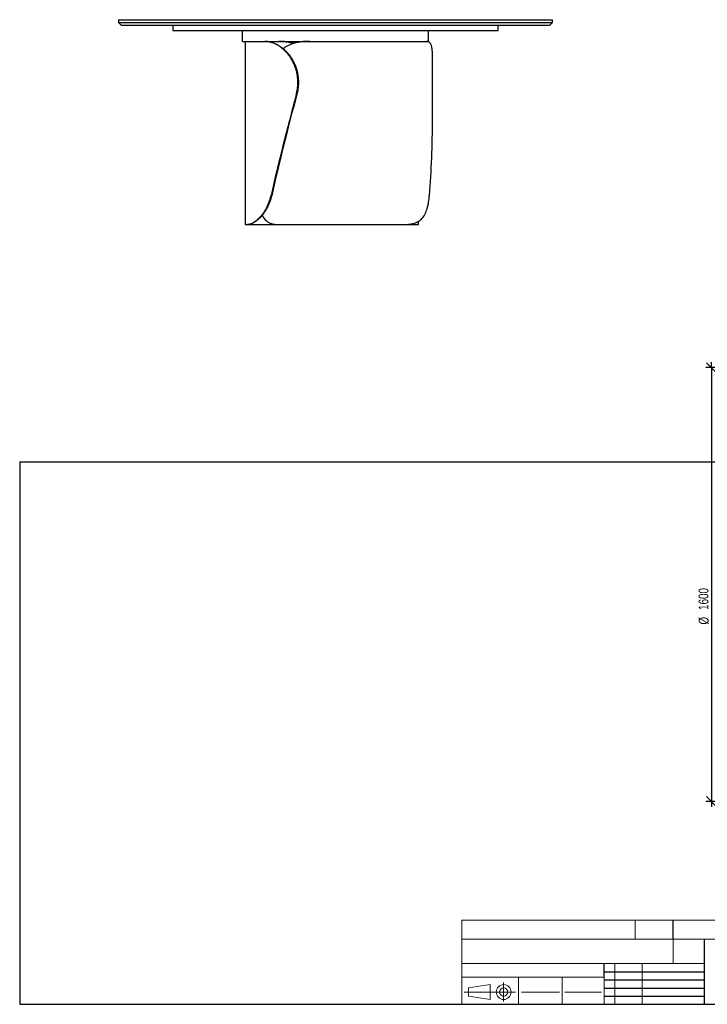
# Model space of a CAD drawing. Header units: millimetres. Extents: x 2 to 291, y 2 to 185.
# Tile 1 of 2: x 2 to 129, y 2 to 184. Entities that reach past the tile are written whole.
import ezdxf

# ---------------------------------------------------------------- set-up
doc = ezdxf.new("R2010")
doc.units = ezdxf.units.MM
doc.layers.add('FORMAT', color=7, linetype='Continuous')
doc.styles.add('SLDTEXTSTYLE1', font='TXT', dxfattribs={"width": 0.75})
doc.dimstyles.new('SLDDIMSTYLE0', dxfattribs={"dimtxt": 1.8, "dimasz": 1.8, "dimexe": 0, "dimexo": 0.0625, "dimgap": 0.45, "dimtad": 1, "dimlfac": 20, "dimrnd": 1e-09, "dimzin": 12, "dimdsep": 46, "dimtxsty": 'SLDTEXTSTYLE1', "dimblk1": 'OBLIQUE', "dimblk2": 'OBLIQUE', "dimsah": 1, "dimcen": 0.09, "dimadec": 0, "dimazin": 3, "dimtfac": 1, "dimtmove": 0, "dimatfit": 0, "dimldrblk": 'OBLIQUE', "dimfxl": 0, "dimfrac": 2, "dimtolj": 1, "dimtzin": 12, "dimarcsym": 0})

# ---------------------------------------------------------------- blocks, each defined once
blk = doc.blocks.new('_Oblique')
at = {"color": 0, "linetype": 'ByBlock', "lineweight": -2}
blk.add_line((-0.5, -0.5), (0.5, 0.5), dxfattribs=at)
blk = doc.blocks.new('_D_1')
at = {"layer": 'FORMAT', "color": 7}
for p, q in [((181.13, 119.89), (129.03, 119.89)), ((130.03, 119.89), (130.03, 120.89)), ((130.03, 119.89), (130.03, 39.89)), ((181.13, 39.89), (129.03, 39.89)), ((130.03, 39.89), (130.03, 38.89))]:
    blk.add_line(p, q, dxfattribs=at)
at = {"layer": 'FORMAT', "color": 7, "xscale": 1.8, "yscale": 1.8}
for p, rotation in [((130.03, 119.89, 17.11), 270.0000000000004), ((130.03, 39.89, 17.11), 90.0000000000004)]:
    blk.add_blockref('_Oblique', p, dxfattribs=dict(at, rotation=rotation))
at = {"layer": 'FORMAT', "color": 7, "char_height": 1.8, "attachment_point": 1, "rotation": 90, "style": 'SLDTEXTSTYLE1'}
for s, insert in [('1600', (127.68, 75.23)), ('%%c', (127.71, 72.52))]:
    blk.add_mtext(s, dxfattribs=dict(at, insert=insert))

msp = doc.modelspace()

# ---------------------------------------------------------------- linework, layer by layer
at = {"color": 7, "linetype": 'Continuous', "lineweight": 25}
for p, q in [((20.72206, 184.04683), (20.72206, 183.54683)), ((20.72206, 184.04683), (100.72206, 184.04683)), ((20.72206, 183.54683), (21.22206, 183.04683)), ((20.72206, 183.54683), (100.72206, 183.54683)), ((100.22206, 183.04683), (100.72206, 183.54683)), ((100.72206, 183.54683), (100.72206, 184.04683)), ((21.22206, 183.04683), (100.22206, 183.04683)), ((30.72206, 183.04683), (30.72206, 182.04683)), ((30.72206, 182.04683), (90.72206, 182.04683)), ((43.59706, 180.04685), (43.59706, 182.04683)), ((77.84706, 180.04685), (77.84706, 182.04683)), ((90.72206, 182.04683), (90.72206, 183.04683)), ((43.59706, 180.04685), (77.84706, 180.04685)), ((44.04706, 180.04683), (44.04706, 146.29683)), ((44.04706, 180.04683), (47.68155, 180.04683)), ((47.68155, 180.04683), (47.79683, 180.04683)), ((47.79683, 180.04683), (50.23177, 180.04683)), ((50.23177, 180.04683), (50.33372, 180.04683)), ((55.99237, 180.04683), (77.48822, 180.04683)), ((78.6086, 165.73874), (78.6086, 177.25899)), ((53.88581, 172.54683), (53.78333, 172.54683)), ((53.78333, 172.3976), (53.78333, 172.54683)), ((53.88581, 172.3976), (53.88581, 172.54683)), ((53.78333, 172.3976), (53.88581, 172.3976)), ((53.59857, 170.24249), (53.49607, 170.24249)), ((48.85163, 151.64172), (48.96148, 151.64172)), ((44.04706, 146.29683), (44.49343, 146.29683)), ((44.6638, 146.29683), (44.49343, 146.29683)), ((44.6638, 146.29683), (50.00904, 146.29683)), ((50.00904, 146.29683), (73.43666, 146.29683)), ((73.43802, 146.29683), (75.07403, 146.29683)), ((75.27565, 146.29683), (75.07403, 146.29683)), ((75.27565, 146.29683), (76.01052, 146.29683)), ((76.01052, 146.29683), (76.01052, 146.86011))]:
    msp.add_line(p, q, dxfattribs=at)
for centre, major_axis, ratio, start_param, end_param in [((60.54706, 171.29683), (15.25686, 54.97235), 0.114296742, 1.621678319, 1.967952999), ((60.54706, 171.29683), (15.0257, 54.13943), 0.114296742, 1.621973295, 1.973846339), ((62.1086, 171.29683), (-1.83022, 54.99729), 0.298163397, 4.33702119, 4.601237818)]:
    msp.add_ellipse(centre, major_axis=major_axis, ratio=ratio, start_param=start_param, end_param=end_param, dxfattribs=at)
for points, knots in [([(53.78333, 172.54683), (53.78333, 172.80018), (53.77165, 173.05135), (53.72581, 173.54949), (53.69165, 173.79646), (53.60118, 174.28622), (53.54487, 174.52902), (53.46051, 174.82983), (53.44294, 174.88986), (53.40638, 175.00964), (53.38739, 175.06944), (53.32861, 175.2474), (53.28696, 175.36447), (53.15481, 175.71106), (53.05715, 175.93596), (52.84362, 176.37365), (52.72774, 176.58642), (52.54057, 176.89634), (52.47595, 176.9981), (52.37569, 177.14839), (52.34168, 177.19814), (52.27272, 177.29661), (52.23784, 177.34523), (52.0615, 177.58523), (51.91427, 177.76745), (51.60875, 178.11286), (51.45046, 178.27606), (51.1238, 178.58347), (50.95543, 178.72767), (50.73911, 178.89577), (50.69565, 178.92871), (50.60866, 178.99299), (50.56509, 179.02437), (50.43415, 179.11629), (50.34658, 179.17459), (50.08325, 179.34077), (49.90686, 179.43995), (49.55344, 179.61592), (49.3764, 179.6927), (49.11104, 179.79127), (49.02245, 179.82139), (48.84718, 179.87561), (48.76032, 179.89977), (48.50216, 179.96378), (48.33326, 179.99514), (48.00223, 180.03667), (47.8401, 180.04683), (47.68155, 180.04683)], [0, 0, 0, 0, 0.0625, 0.0625, 0.125, 0.125, 0.1875, 0.1875, 0.203125, 0.203125, 0.21875, 0.21875, 0.25, 0.25, 0.3125, 0.3125, 0.375, 0.375, 0.40625, 0.40625, 0.421875, 0.421875, 0.4375, 0.4375, 0.5, 0.5, 0.5625, 0.5625, 0.625, 0.625, 0.640625, 0.640625, 0.65625, 0.65625, 0.6875, 0.6875, 0.75, 0.75, 0.8125, 0.8125, 0.84375, 0.84375, 0.875, 0.875, 0.9375, 0.9375, 1, 1, 1, 1]), ([(47.79683, 180.04683), (47.95388, 180.04683), (48.11441, 180.03675), (48.44196, 179.99565), (48.60899, 179.96463), (48.94912, 179.88044), (49.12222, 179.82727), (49.3421, 179.74585), (49.38625, 179.72882), (49.47489, 179.69322), (49.51938, 179.67465), (49.65253, 179.61696), (49.74113, 179.57575), (50.0063, 179.44387), (50.18223, 179.34498), (50.53135, 179.12491), (50.70455, 179.00374), (50.96144, 178.80465), (51.04658, 178.73539), (51.17344, 178.62704), (51.21565, 178.59012), (51.29939, 178.51509), (51.34091, 178.477), (51.54676, 178.28369), (51.70578, 178.11992), (52.0118, 177.77444), (52.15879, 177.59273), (52.36945, 177.3066), (52.43803, 177.20896), (52.53832, 177.05904), (52.57132, 177.0085), (52.63643, 176.90624), (52.66856, 176.85451), (52.82602, 176.59444), (52.94265, 176.38064), (53.15709, 175.9419), (53.2549, 175.71696), (53.43108, 175.25594), (53.50945, 175.01987), (53.59455, 174.7176), (53.61091, 174.65683), (53.64217, 174.53521), (53.65709, 174.47428), (53.69973, 174.29113), (53.72534, 174.16857), (53.79371, 173.79947), (53.82806, 173.55155), (53.87411, 173.052), (53.88581, 172.80037), (53.88581, 172.54683)], [0, 0, 0, 0, 0.0625, 0.0625, 0.125, 0.125, 0.1875, 0.1875, 0.203125, 0.203125, 0.21875, 0.21875, 0.25, 0.25, 0.3125, 0.3125, 0.375, 0.375, 0.40625, 0.40625, 0.421875, 0.421875, 0.4375, 0.4375, 0.5, 0.5, 0.5625, 0.5625, 0.59375, 0.59375, 0.609375, 0.609375, 0.625, 0.625, 0.6875, 0.6875, 0.75, 0.75, 0.8125, 0.8125, 0.828125, 0.828125, 0.84375, 0.84375, 0.875, 0.875, 0.9375, 0.9375, 1, 1, 1, 1]), ([(53.05644, 179.68736), (52.92772, 179.72176), (52.61104, 179.80641), (52.11245, 179.89981), (51.56458, 179.97756), (51.06967, 180.02123), (50.62534, 180.04337), (50.36296, 180.04568), (50.23177, 180.04683)], [0, 0, 0, 0, 0.130985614, 0.322250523, 0.513434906, 0.703980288, 0.85198812, 1, 1, 1, 1]), ([(50.33372, 180.04683), (50.53587, 180.04392), (50.941, 180.03809), (51.57482, 179.98789), (52.22341, 179.89634), (52.73168, 179.8016), (53.02278, 179.71801), (53.09217, 179.69808)], [0, 0, 0, 0, 0.231243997, 0.463447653, 0.695738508, 0.927474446, 1, 1, 1, 1]), ([(55.99237, 180.04683), (55.7573, 180.04398), (55.28618, 180.03825), (54.59862, 179.98725), (53.92837, 179.89872), (53.28204, 179.7648), (52.69269, 179.58908), (52.1595, 179.37479), (51.68164, 179.12465), (51.31997, 178.90052), (51.13068, 178.74303), (51.07948, 178.70044)], [0, 0, 0, 0, 0.12636439, 0.25325319, 0.38018964, 0.506822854, 0.632972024, 0.741628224, 0.850645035, 0.959603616, 1, 1, 1, 1]), ([(78.60825, 177.25899), (78.60764, 177.40433), (78.60638, 177.70678), (78.5905, 178.12786), (78.5597, 178.5267), (78.51125, 178.87769), (78.44444, 179.17807), (78.35846, 179.43246), (78.24952, 179.64453), (78.12352, 179.80401), (77.98524, 179.91709), (77.83765, 179.9921), (77.67361, 180.0384), (77.55002, 180.04402), (77.48822, 180.04683)], [0, 0, 0, 0, 0.082000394, 0.17063953, 0.26203584, 0.353430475, 0.439097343, 0.524764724, 0.612965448, 0.701169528, 0.775181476, 0.849196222, 0.924596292, 1, 1, 1, 1]), ([(53.49607, 170.24249), (53.59141, 170.59394), (53.66292, 170.94931), (53.75888, 171.66768), (53.78333, 172.03068), (53.78333, 172.3976)], [0, 0, 0, 0, 0.5, 0.5, 1, 1, 1, 1]), ([(53.88581, 172.3976), (53.88581, 172.03068), (53.86136, 171.66768), (53.7654, 170.94931), (53.69389, 170.59394), (53.59857, 170.24249)], [0, 0, 0, 0, 0.5, 0.5, 1, 1, 1, 1]), ([(44.49343, 146.29683), (44.60302, 146.29683), (44.73146, 146.31349), (45.02381, 146.39021), (45.18774, 146.45021), (45.45879, 146.5823), (45.55334, 146.63337), (45.67662, 146.7073), (45.70153, 146.72259), (45.75186, 146.75422), (45.7773, 146.77058), (45.85413, 146.82112), (45.90598, 146.85673), (46.16804, 147.04472), (46.38674, 147.22673), (46.72186, 147.55482), (46.83474, 147.67339), (46.97652, 147.8342), (47.00494, 147.86704), (47.06155, 147.93366), (47.08975, 147.96747), (47.17404, 148.07039), (47.22979, 148.141), (47.39548, 148.35885), (47.50386, 148.51211), (47.71506, 148.835), (47.81788, 149.00464), (47.96685, 149.27184), (48.01563, 149.36303), (48.08732, 149.5031), (48.11098, 149.55034), (48.15776, 149.64592), (48.18092, 149.69432), (48.29473, 149.93777), (48.37985, 150.13799), (48.53743, 150.54916), (48.6099, 150.76011), (48.74125, 151.19276), (48.80014, 151.41447), (48.85163, 151.64172)], [0, 0, 0, 0, 0.125, 0.125, 0.25, 0.25, 0.3125, 0.3125, 0.328125, 0.328125, 0.34375, 0.34375, 0.375, 0.375, 0.5, 0.5, 0.5625, 0.5625, 0.578125, 0.578125, 0.59375, 0.59375, 0.625, 0.625, 0.6875, 0.6875, 0.75, 0.75, 0.78125, 0.78125, 0.796875, 0.796875, 0.8125, 0.8125, 0.875, 0.875, 0.9375, 0.9375, 1, 1, 1, 1]), ([(48.96148, 151.64172), (48.9099, 151.41322), (48.85091, 151.19049), (48.71941, 150.75617), (48.64689, 150.54459), (48.48935, 150.13248), (48.40432, 149.93196), (48.29075, 149.68834), (48.26768, 149.63997), (48.22081, 149.54394), (48.19702, 149.4963), (48.12502, 149.35525), (48.07605, 149.26346), (47.92655, 148.99461), (47.82342, 148.82409), (47.61178, 148.49978), (47.50327, 148.346), (47.33757, 148.1276), (47.28185, 148.05685), (47.19766, 147.95378), (47.16946, 147.91989), (47.11313, 147.85342), (47.08499, 147.82083), (46.94445, 147.66094), (46.83255, 147.54295), (46.50044, 147.21638), (46.28381, 147.03506), (45.97305, 146.81056), (45.87319, 146.74464), (45.68146, 146.62846), (45.58957, 146.57819), (45.32642, 146.44803), (45.16769, 146.38871), (44.99206, 146.34139), (44.95808, 146.33327), (44.89244, 146.31957), (44.86082, 146.31399), (44.76986, 146.30085), (44.71428, 146.29683), (44.6638, 146.29683)], [0, 0, 0, 0, 0.0625, 0.0625, 0.125, 0.125, 0.1875, 0.1875, 0.203125, 0.203125, 0.21875, 0.21875, 0.25, 0.25, 0.3125, 0.3125, 0.375, 0.375, 0.40625, 0.40625, 0.421875, 0.421875, 0.4375, 0.4375, 0.5, 0.5, 0.625, 0.625, 0.6875, 0.6875, 0.75, 0.75, 0.875, 0.875, 0.90625, 0.90625, 0.9375, 0.9375, 1, 1, 1, 1]), ([(73.43666, 146.29683), (73.78156, 146.29683), (74.10918, 146.31349), (74.73051, 146.39021), (75.02421, 146.45021), (75.4394, 146.5823), (75.57356, 146.63337), (75.73595, 146.7073), (75.76816, 146.72259), (75.83205, 146.75422), (75.86377, 146.77058), (75.9578, 146.82112), (76.01898, 146.85673), (76.31746, 147.04472), (76.53261, 147.22673), (76.823, 147.55482), (76.9144, 147.67339), (77.0222, 147.8342), (77.04346, 147.86704), (77.08513, 147.93366), (77.10556, 147.96747), (77.16567, 148.07039), (77.20416, 148.141), (77.31517, 148.35885), (77.38322, 148.51211), (77.5087, 148.835), (77.56612, 149.00464), (77.64509, 149.27184), (77.67022, 149.36303), (77.70621, 149.5031), (77.71793, 149.55034), (77.7408, 149.64592), (77.75197, 149.69432), (77.80618, 149.93777), (77.8445, 150.13799), (77.9126, 150.54916), (77.94239, 150.76011), (77.99456, 151.19276), (78.01694, 151.41447), (78.036, 151.64172)], [0, 0, 0, 0, 0.125, 0.125, 0.25, 0.25, 0.3125, 0.3125, 0.328125, 0.328125, 0.34375, 0.34375, 0.375, 0.375, 0.5, 0.5, 0.5625, 0.5625, 0.578125, 0.578125, 0.59375, 0.59375, 0.625, 0.625, 0.6875, 0.6875, 0.75, 0.75, 0.78125, 0.78125, 0.796875, 0.796875, 0.8125, 0.8125, 0.875, 0.875, 0.9375, 0.9375, 1, 1, 1, 1]), ([(47.21649, 147.97962), (47.24427, 147.92512), (47.33994, 147.7374), (47.52935, 147.46403), (47.7855, 147.16155), (48.06669, 146.9078), (48.37265, 146.69692), (48.71901, 146.52243), (49.11012, 146.39399), (49.54443, 146.31178), (49.85427, 146.30181), (50.00904, 146.29683)], [0, 0, 0, 0, 0.04754499, 0.16374425, 0.275976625, 0.388617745, 0.501271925, 0.613522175, 0.742237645, 0.871238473, 1, 1, 1, 1]), ([(75.07403, 146.29683), (75.01213, 146.30162), (74.88834, 146.31118), (74.74381, 146.34718), (74.65919, 146.38741), (74.65146, 146.39109)], [0, 0, 0, 0, 0.476096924, 0.952155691, 1, 1, 1, 1]), ([(74.78705, 146.416), (74.83711, 146.39483), (74.95184, 146.3463), (75.11607, 146.30583), (75.22246, 146.29983), (75.27565, 146.29683)], [0, 0, 0, 0, 0.279069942, 0.639526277, 1, 1, 1, 1])]:
    msp.add_open_spline(points, degree=3, knots=knots, dxfattribs=at)
at = {"layer": 'FORMAT', "color": 251, "true_color": 0x484848}
for p, q in [((2.5, 102.5), (146, 102.5)), ((2.5, 102.5), (2.5, 2.5)), ((2.5, 2.5), (146, 2.5))]:
    msp.add_line(p, q, dxfattribs=at)
at = {"layer": 'FORMAT', "color": 251, "lineweight": 18, "true_color": 0x484848}
for p, q in [((146, 18), (84, 18)), ((84, 18), (84, 2.5)), ((116, 18), (116, 14.5)), ((84, 14.5), (146, 14.5)), ((84, 10), (123, 10)), ((112.25, 10), (112.25, 2.5)), ((117.25, 10), (117.25, 2.5)), ((123, 10), (128.75, 10)), ((84, 7.5), (110.25, 7.5)), ((94.5, 7.5), (94.5, 2.5)), ((102.5, 7.5), (102.5, 2.5)), ((110.25, 7.5), (110.25, 2.5)), ((85.22616, 5.51421), (89.22616, 6.13921)), ((85.22616, 4.01421), (85.22616, 5.51421)), ((89.22616, 6.13921), (89.22616, 3.38921)), ((91.73012, 6.52038), (91.73012, 3.03025)), ((93.94146, 4.76421), (84.44672, 4.76421)), ((89.22616, 3.38921), (85.22616, 4.01421)), ((95, 4.75), (102, 4.75)), ((103, 4.75), (109.75, 4.75))]:
    msp.add_line(p, q, dxfattribs=at)
at = {"layer": 'FORMAT', "color": 7}
for p, q in [((123, 14.5), (123, 18)), ((128.75, 10), (128.75, 14.5)), ((110.25, 7.5), (110.25, 10)), ((128.75, 2.5), (128.75, 10)), ((110.25, 8.5), (128.75, 8.5)), ((110.25, 7), (128.75, 7)), ((110.25, 5.5), (128.75, 5.5)), ((110.25, 4), (128.75, 4)), ((110.25, 2.5), (128.75, 2.5))]:
    msp.add_line(p, q, dxfattribs=at)
at = {"layer": 'FORMAT', "color": 7, "lineweight": 18}
msp.add_line((123, 14.5), (123, 10), dxfattribs=at)
at = {"layer": 'FORMAT', "color": 251, "lineweight": 18, "true_color": 0x484848}
for radius in [1.375, 0.75]:
    msp.add_circle((91.73012, 4.76421), radius, dxfattribs=at)

# ---------------------------------------------------------------- dimensions: what is measured, and where the dimension line sits
at = {"layer": 'FORMAT', "color": 7}
dim = msp.add_linear_dim(base=(130.0312, 39.89291), p1=(182.13351, 119.89291), p2=(182.13351, 39.89291), angle=90, text='%%c<>', dimstyle='SLDDIMSTYLE0', dxfattribs=at)
dim.commit()
dim.dimension.update_dxf_attribs({"geometry": '_D_1', "text_midpoint": (130.0312, 76.5352), "dimtype": 160})

doc.saveas('drawing.dxf')
